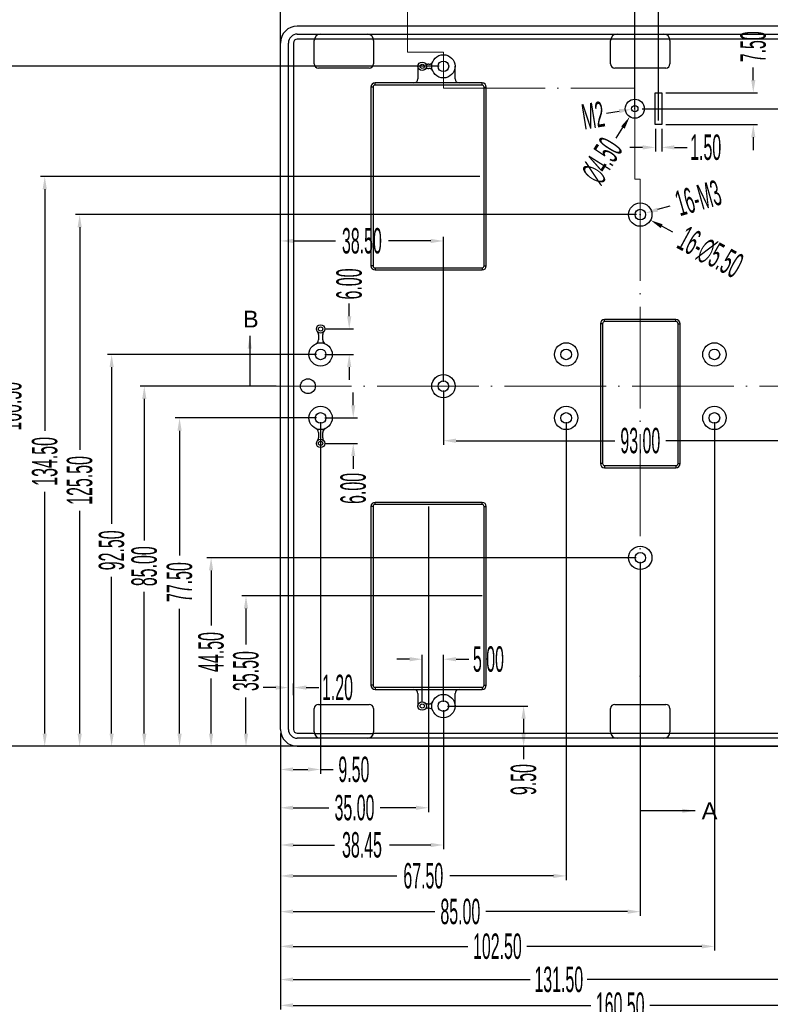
# Model space of a CAD drawing. Header units: millimetres. Extents: x 4152 to 5131, y 2288 to 2980.
# Tile 10 of 14: x 4377 to 4554, y 2598 to 2831. Entities that reach past the tile are written whole.
import ezdxf

# ---------------------------------------------------------------- set-up
doc = ezdxf.new("R2010")
doc.units = ezdxf.units.MM
doc.linetypes.add('ACAD_ISO04W100', pattern=[30, 24, -3, 0, -3])
doc.linetypes.add('CENTERLINE', pattern=[30, 12, -1.5, 3, -1.5, 12])
doc.layers.add('框', color=1, linetype='CENTERLINE', lineweight=5)
doc.styles.add('SLDTEXTSTYLE1', font='TXT', dxfattribs={"width": 0.469})
doc.styles.get("Standard").update_dxf_attribs({"font": 'arial.ttf'})
doc.dimstyles.new('副本 SLDDIMSTYLE1', dxfattribs={"dimtxt": 6, "dimasz": 3, "dimexe": 1, "dimexo": 1, "dimgap": 0.875, "dimtad": 0, "dimrnd": 1e-09, "dimzin": 4, "dimdsep": 46, "dimtxsty": 'SLDTEXTSTYLE1', "dimcen": 0.09, "dimclrd": 4, "dimclre": 4, "dimclrt": 6, "dimadec": 0, "dimazin": 0, "dimtfac": 1, "dimtofl": 0, "dimtmove": 0, "dimatfit": 3, "dimfxl": 1, "dimtolj": 1, "dimtzin": 12, "dimarcsym": 0})

# ---------------------------------------------------------------- blocks, each defined once
blk = doc.blocks.new('*D407')
at = {"color": 4, "lineweight": -2, "transparency": 16777216}
for p, q in [((4438.09, 2825.5), (4438.09, 2855.85)), ((4441.09, 2854.85), (4516.35, 2854.85)), ((4605.09, 2854.85), (4529.83, 2854.85)), ((4608.09, 2825.5), (4608.09, 2855.85))]:
    blk.add_line(p, q, dxfattribs=at)
at = {"color": 4, "transparency": 16777216}
for points in [[(4441.09, 2855.35), (4441.09, 2854.35), (4438.09, 2854.85)], [(4605.09, 2855.35), (4605.09, 2854.35), (4608.09, 2854.85)]]:
    blk.add_solid(points, dxfattribs=at)
at = {"layer": 'Defpoints', "color": 0, "transparency": 16777216}
for p in [(4608.09, 2854.85), (4438.09, 2824.5), (4608.09, 2824.5)]:
    blk.add_point(p, dxfattribs=at)
at = {"color": 6, "transparency": 16777216, "insert": (4523.09, 2854.85), "char_height": 6, "attachment_point": 5, "style": 'SLDTEXTSTYLE1'}
blk.add_mtext('\\A1;170.00', dxfattribs=at)
blk = doc.blocks.new('*D429')
at = {"color": 4, "lineweight": -2, "transparency": 16777216}
for p, q in [((4515.12, 2808.62), (4518.09, 2809.09)), ((4521.7, 2809.68), (4521.88, 2809.68)), ((4521.79, 2809.59), (4521.79, 2809.77))]:
    blk.add_line(p, q, dxfattribs=at)
at = {"color": 4, "transparency": 16777216}
blk.add_solid([(4518.01, 2809.58), (4518.16, 2808.6), (4521.05, 2809.56)], dxfattribs=at)
at = {"layer": 'Defpoints', "color": 0, "transparency": 16777216}
for p in [(4521.05, 2809.56), (4522.53, 2809.8)]:
    blk.add_point(p, dxfattribs=at)
at = {"color": 6, "transparency": 16777216, "insert": (4511.94, 2808.11), "char_height": 6, "attachment_point": 5, "rotation": 9.0647, "style": 'SLDTEXTSTYLE1'}
blk.add_mtext('\\A1;M2', dxfattribs=at)
blk = doc.blocks.new('*D430')
at = {"color": 4, "lineweight": -2, "transparency": 16777216}
for p, q in [((4530.06, 2786.67), (4527.18, 2785.85)), ((4523, 2784.68), (4523.18, 2784.68)), ((4523.09, 2784.59), (4523.09, 2784.77))]:
    blk.add_line(p, q, dxfattribs=at)
at = {"color": 4, "transparency": 16777216}
blk.add_solid([(4527.04, 2786.33), (4527.31, 2785.37), (4524.29, 2785.02)], dxfattribs=at)
at = {"layer": 'Defpoints', "color": 0, "transparency": 16777216}
for p in [(4521.89, 2784.34), (4524.29, 2785.02)]:
    blk.add_point(p, dxfattribs=at)
at = {"color": 6, "transparency": 16777216, "insert": (4536.76, 2788.59), "char_height": 6, "attachment_point": 5, "rotation": 15.9566, "style": 'SLDTEXTSTYLE1'}
blk.add_mtext('\\A1;16-M3', dxfattribs=at)
blk = doc.blocks.new('*D432')
at = {"color": 4, "lineweight": -2, "transparency": 16777216}
for p, q in [((4521.7, 2809.68), (4521.88, 2809.68)), ((4521.79, 2809.59), (4521.79, 2809.77)), ((4517.39, 2802.7), (4518.99, 2805.24))]:
    blk.add_line(p, q, dxfattribs=at)
at = {"color": 4, "transparency": 16777216}
blk.add_solid([(4518.57, 2805.51), (4519.41, 2804.97), (4520.59, 2807.78)], dxfattribs=at)
at = {"layer": 'Defpoints', "color": 0, "transparency": 16777216}
for p in [(4522.99, 2811.58), (4520.59, 2807.78)]:
    blk.add_point(p, dxfattribs=at)
at = {"color": 6, "transparency": 16777216, "insert": (4514.04, 2797.4), "char_height": 6, "attachment_point": 5, "rotation": 57.7579, "style": 'SLDTEXTSTYLE1'}
blk.add_mtext('\\A1;∅4.50', dxfattribs=at)
blk = doc.blocks.new('*D433')
at = {"color": 4, "lineweight": -2, "transparency": 16777216}
for p, q in [((4523, 2784.68), (4523.18, 2784.68)), ((4523.09, 2784.59), (4523.09, 2784.77)), ((4530.78, 2780.51), (4528.14, 2781.94))]:
    blk.add_line(p, q, dxfattribs=at)
at = {"color": 4, "transparency": 16777216}
blk.add_solid([(4528.38, 2782.38), (4527.9, 2781.5), (4525.51, 2783.37)], dxfattribs=at)
at = {"layer": 'Defpoints', "color": 0, "transparency": 16777216}
for p in [(4520.67, 2785.99), (4525.51, 2783.37)]:
    blk.add_point(p, dxfattribs=at)
at = {"color": 6, "transparency": 16777216, "insert": (4539.58, 2775.72), "char_height": 6, "attachment_point": 5, "rotation": 331.4971, "style": 'SLDTEXTSTYLE1'}
blk.add_mtext('\\A1;16-∅5.50', dxfattribs=at)
blk = doc.blocks.new('*D440')
at = {"color": 4, "lineweight": -2, "transparency": 16777216}
for p, q in [((4436.99, 2673.04), (4433.99, 2673.04)), ((4439.99, 2671.25), (4439.99, 2674.04)), ((4441.19, 2671.25), (4441.19, 2674.04)), ((4444.19, 2673.04), (4447.19, 2673.04))]:
    blk.add_line(p, q, dxfattribs=at)
at = {"color": 4, "transparency": 16777216}
for points in [[(4436.99, 2673.54), (4436.99, 2672.54), (4439.99, 2673.04)], [(4444.19, 2673.54), (4444.19, 2672.54), (4441.19, 2673.04)]]:
    blk.add_solid(points, dxfattribs=at)
at = {"layer": 'Defpoints', "color": 0, "transparency": 16777216}
for p in [(4441.19, 2673.04), (4439.99, 2670.25), (4441.19, 2670.25)]:
    blk.add_point(p, dxfattribs=at)
at = {"color": 6, "transparency": 16777216, "insert": (4451.58, 2673.04), "char_height": 6, "attachment_point": 5, "style": 'SLDTEXTSTYLE1'}
blk.add_mtext('\\A1;1.20', dxfattribs=at)
blk = doc.blocks.new('*D441')
at = {"color": 4, "lineweight": -2, "transparency": 16777216}
for p, q in [((4477.59, 2668.68), (4496.53, 2668.68)), ((4495.53, 2665.68), (4495.53, 2662.18)), ((4479.23, 2659.18), (4496.53, 2659.18)), ((4495.53, 2659.18), (4495.53, 2656.18))]:
    blk.add_line(p, q, dxfattribs=at)
at = {"color": 4, "transparency": 16777216}
for points in [[(4495.03, 2665.68), (4496.03, 2665.68), (4495.53, 2668.68)], [(4495.03, 2662.18), (4496.03, 2662.18), (4495.53, 2659.18)]]:
    blk.add_solid(points, dxfattribs=at)
at = {"layer": 'Defpoints', "color": 0, "transparency": 16777216}
for p in [(4476.59, 2668.68), (4478.23, 2659.18), (4495.53, 2659.18)]:
    blk.add_point(p, dxfattribs=at)
at = {"color": 6, "transparency": 16777216, "insert": (4495.53, 2651.32), "char_height": 6, "attachment_point": 5, "rotation": 90, "style": 'SLDTEXTSTYLE1'}
blk.add_mtext('\\A1;9.50', dxfattribs=at)
blk = doc.blocks.new('*D442')
at = {"color": 4, "lineweight": -2, "transparency": 16777216}
for p, q in [((4485.71, 2694.68), (4428.97, 2694.68)), ((4429.97, 2691.68), (4429.97, 2683.2)), ((4429.97, 2662.18), (4429.97, 2670.66)), ((4441.09, 2659.18), (4428.97, 2659.18))]:
    blk.add_line(p, q, dxfattribs=at)
at = {"color": 4, "transparency": 16777216}
for points in [[(4429.47, 2691.68), (4430.47, 2691.68), (4429.97, 2694.68)], [(4429.47, 2662.18), (4430.47, 2662.18), (4429.97, 2659.18)]]:
    blk.add_solid(points, dxfattribs=at)
at = {"layer": 'Defpoints', "color": 0, "transparency": 16777216}
for p in [(4486.71, 2694.68), (4429.97, 2659.18), (4442.09, 2659.18)]:
    blk.add_point(p, dxfattribs=at)
at = {"color": 6, "transparency": 16777216, "insert": (4429.97, 2676.93), "char_height": 6, "attachment_point": 5, "rotation": 90, "style": 'SLDTEXTSTYLE1'}
blk.add_mtext('\\A1;35.50', dxfattribs=at)
blk = doc.blocks.new('*D443')
at = {"color": 4, "lineweight": -2, "transparency": 16777216}
for p, q in [((4522.09, 2703.68), (4420.73, 2703.68)), ((4421.73, 2700.68), (4421.73, 2687.7)), ((4421.73, 2662.18), (4421.73, 2675.16)), ((4441.09, 2659.18), (4420.73, 2659.18))]:
    blk.add_line(p, q, dxfattribs=at)
at = {"color": 4, "transparency": 16777216}
for points in [[(4421.23, 2700.68), (4422.23, 2700.68), (4421.73, 2703.68)], [(4421.23, 2662.18), (4422.23, 2662.18), (4421.73, 2659.18)]]:
    blk.add_solid(points, dxfattribs=at)
at = {"layer": 'Defpoints', "color": 0, "transparency": 16777216}
for p in [(4421.73, 2703.68), (4523.09, 2703.68), (4442.09, 2659.18)]:
    blk.add_point(p, dxfattribs=at)
at = {"color": 6, "transparency": 16777216, "insert": (4421.73, 2681.43), "char_height": 6, "attachment_point": 5, "rotation": 90, "style": 'SLDTEXTSTYLE1'}
blk.add_mtext('\\A1;44.50', dxfattribs=at)
blk = doc.blocks.new('*D444')
at = {"color": 4, "lineweight": -2, "transparency": 16777216}
for p, q in [((4446.59, 2736.68), (4413.28, 2736.68)), ((4414.28, 2733.68), (4414.28, 2704.2)), ((4414.28, 2662.18), (4414.28, 2691.66)), ((4441.09, 2659.18), (4413.28, 2659.18))]:
    blk.add_line(p, q, dxfattribs=at)
at = {"color": 4, "transparency": 16777216}
for points in [[(4413.78, 2733.68), (4414.78, 2733.68), (4414.28, 2736.68)], [(4413.78, 2662.18), (4414.78, 2662.18), (4414.28, 2659.18)]]:
    blk.add_solid(points, dxfattribs=at)
at = {"layer": 'Defpoints', "color": 0, "transparency": 16777216}
for p in [(4414.28, 2736.68), (4447.59, 2736.68), (4442.09, 2659.18)]:
    blk.add_point(p, dxfattribs=at)
at = {"color": 6, "transparency": 16777216, "insert": (4414.28, 2697.93), "char_height": 6, "attachment_point": 5, "rotation": 90, "style": 'SLDTEXTSTYLE1'}
blk.add_mtext('\\A1;77.50', dxfattribs=at)
blk = doc.blocks.new('*D445')
at = {"color": 4, "lineweight": -2, "transparency": 16777216}
for p, q in [((4455.3, 2739.68), (4455.3, 2742.68)), ((4448.59, 2736.68), (4456.3, 2736.68)), ((4448.59, 2730.68), (4456.3, 2730.68)), ((4455.3, 2727.68), (4455.3, 2724.68))]:
    blk.add_line(p, q, dxfattribs=at)
at = {"color": 4, "transparency": 16777216}
for points in [[(4454.8, 2739.68), (4455.8, 2739.68), (4455.3, 2736.68)], [(4454.8, 2727.68), (4455.8, 2727.68), (4455.3, 2730.68)]]:
    blk.add_solid(points, dxfattribs=at)
at = {"layer": 'Defpoints', "color": 0, "transparency": 16777216}
for p in [(4447.59, 2736.68), (4447.59, 2730.68), (4455.3, 2730.68)]:
    blk.add_point(p, dxfattribs=at)
at = {"color": 6, "transparency": 16777216, "insert": (4455.3, 2720.05), "char_height": 6, "attachment_point": 5, "rotation": 90, "style": 'SLDTEXTSTYLE1'}
blk.add_mtext('\\A1;6.00', dxfattribs=at)
blk = doc.blocks.new('*D446')
at = {"color": 4, "lineweight": -2, "transparency": 16777216}
for p, q in [((4468.59, 2679.73), (4465.59, 2679.73)), ((4471.59, 2669.68), (4471.59, 2680.73)), ((4476.59, 2669.68), (4476.59, 2680.73)), ((4479.59, 2679.73), (4482.59, 2679.73))]:
    blk.add_line(p, q, dxfattribs=at)
at = {"color": 4, "transparency": 16777216}
for points in [[(4468.59, 2680.23), (4468.59, 2679.23), (4471.59, 2679.73)], [(4479.59, 2680.23), (4479.59, 2679.23), (4476.59, 2679.73)]]:
    blk.add_solid(points, dxfattribs=at)
at = {"layer": 'Defpoints', "color": 0, "transparency": 16777216}
for p in [(4476.59, 2679.73), (4471.59, 2668.68), (4476.59, 2668.68)]:
    blk.add_point(p, dxfattribs=at)
at = {"color": 6, "transparency": 16777216, "insert": (4487.22, 2679.73), "char_height": 6, "attachment_point": 5, "style": 'SLDTEXTSTYLE1'}
blk.add_mtext('\\A1;5.00', dxfattribs=at)
blk = doc.blocks.new('*D447')
at = {"color": 4, "lineweight": -2, "transparency": 16777216}
for p, q in [((4437.09, 2744.18), (4404.95, 2744.18)), ((4405.95, 2741.18), (4405.95, 2707.72)), ((4405.95, 2662.18), (4405.95, 2695.65)), ((4441.09, 2659.18), (4404.95, 2659.18))]:
    blk.add_line(p, q, dxfattribs=at)
at = {"color": 4, "transparency": 16777216}
for points in [[(4405.45, 2741.18), (4406.45, 2741.18), (4405.95, 2744.18)], [(4405.45, 2662.18), (4406.45, 2662.18), (4405.95, 2659.18)]]:
    blk.add_solid(points, dxfattribs=at)
at = {"layer": 'Defpoints', "color": 0, "transparency": 16777216}
for p in [(4438.09, 2744.18), (4405.95, 2659.18), (4442.09, 2659.18)]:
    blk.add_point(p, dxfattribs=at)
at = {"color": 6, "transparency": 16777216, "insert": (4405.95, 2701.68), "char_height": 6, "attachment_point": 5, "rotation": 90, "style": 'SLDTEXTSTYLE1'}
blk.add_mtext('\\A1;85.00', dxfattribs=at)
blk = doc.blocks.new('*D448')
at = {"color": 4, "lineweight": -2, "transparency": 16777216}
for p, q in [((4446.59, 2751.68), (4397.24, 2751.68)), ((4398.24, 2748.68), (4398.24, 2711.7)), ((4398.24, 2662.18), (4398.24, 2699.16)), ((4441.09, 2659.18), (4397.24, 2659.18))]:
    blk.add_line(p, q, dxfattribs=at)
at = {"color": 4, "transparency": 16777216}
for points in [[(4397.74, 2748.68), (4398.74, 2748.68), (4398.24, 2751.68)], [(4397.74, 2662.18), (4398.74, 2662.18), (4398.24, 2659.18)]]:
    blk.add_solid(points, dxfattribs=at)
at = {"layer": 'Defpoints', "color": 0, "transparency": 16777216}
for p in [(4398.24, 2751.68), (4447.59, 2751.68), (4442.09, 2659.18)]:
    blk.add_point(p, dxfattribs=at)
at = {"color": 6, "transparency": 16777216, "insert": (4398.24, 2705.43), "char_height": 6, "attachment_point": 5, "rotation": 90, "style": 'SLDTEXTSTYLE1'}
blk.add_mtext('\\A1;92.50', dxfattribs=at)
blk = doc.blocks.new('*D449')
at = {"color": 4, "lineweight": -2, "transparency": 16777216}
for p, q in [((4454.35, 2760.68), (4454.35, 2763.68)), ((4448.59, 2757.68), (4455.35, 2757.68)), ((4448.59, 2751.68), (4455.35, 2751.68)), ((4454.35, 2748.68), (4454.35, 2745.68))]:
    blk.add_line(p, q, dxfattribs=at)
at = {"color": 4, "transparency": 16777216}
for points in [[(4453.85, 2760.68), (4454.85, 2760.68), (4454.35, 2757.68)], [(4453.85, 2748.68), (4454.85, 2748.68), (4454.35, 2751.68)]]:
    blk.add_solid(points, dxfattribs=at)
at = {"layer": 'Defpoints', "color": 0, "transparency": 16777216}
for p in [(4447.59, 2757.68), (4454.35, 2757.68), (4447.59, 2751.68)]:
    blk.add_point(p, dxfattribs=at)
at = {"color": 6, "transparency": 16777216, "insert": (4454.35, 2768.31), "char_height": 6, "attachment_point": 5, "rotation": 90, "style": 'SLDTEXTSTYLE1'}
blk.add_mtext('\\A1;6.00', dxfattribs=at)
blk = doc.blocks.new('*D450')
at = {"color": 4, "lineweight": -2, "transparency": 16777216}
for p, q in [((4485.21, 2793.68), (4381.44, 2793.68)), ((4382.44, 2790.68), (4382.44, 2733.64)), ((4382.44, 2662.18), (4382.44, 2719.22)), ((4441.09, 2659.18), (4381.44, 2659.18))]:
    blk.add_line(p, q, dxfattribs=at)
at = {"color": 4, "transparency": 16777216}
for points in [[(4381.94, 2790.68), (4382.94, 2790.68), (4382.44, 2793.68)], [(4381.94, 2662.18), (4382.94, 2662.18), (4382.44, 2659.18)]]:
    blk.add_solid(points, dxfattribs=at)
at = {"layer": 'Defpoints', "color": 0, "transparency": 16777216}
for p in [(4382.44, 2793.68), (4486.21, 2793.68), (4442.09, 2659.18)]:
    blk.add_point(p, dxfattribs=at)
at = {"color": 6, "transparency": 16777216, "insert": (4382.44, 2726.43), "char_height": 6, "attachment_point": 5, "rotation": 90, "style": 'SLDTEXTSTYLE1'}
blk.add_mtext('\\A1;134.50', dxfattribs=at)
blk = doc.blocks.new('*D451')
at = {"color": 4, "lineweight": -2, "transparency": 16777216}
for p, q in [((4475.59, 2819.68), (4372.98, 2819.68)), ((4373.98, 2816.68), (4373.98, 2746.4)), ((4373.98, 2662.18), (4373.98, 2732.46)), ((4441.09, 2659.18), (4372.98, 2659.18))]:
    blk.add_line(p, q, dxfattribs=at)
at = {"color": 4, "transparency": 16777216}
for points in [[(4373.48, 2816.68), (4374.48, 2816.68), (4373.98, 2819.68)], [(4373.48, 2662.18), (4374.48, 2662.18), (4373.98, 2659.18)]]:
    blk.add_solid(points, dxfattribs=at)
at = {"layer": 'Defpoints', "color": 0, "transparency": 16777216}
for p in [(4476.59, 2819.68), (4373.98, 2659.18), (4442.09, 2659.18)]:
    blk.add_point(p, dxfattribs=at)
at = {"color": 6, "transparency": 16777216, "insert": (4373.98, 2739.43), "char_height": 6, "attachment_point": 5, "rotation": 90, "style": 'SLDTEXTSTYLE1'}
blk.add_mtext('\\A1;160.50', dxfattribs=at)
blk = doc.blocks.new('*D452')
at = {"color": 4, "lineweight": -2, "transparency": 16777216}
for p, q in [((4522.18, 2784.68), (4389.69, 2784.68)), ((4390.69, 2781.68), (4390.69, 2729.14)), ((4390.69, 2662.18), (4390.69, 2714.72)), ((4603.09, 2659.18), (4389.69, 2659.18))]:
    blk.add_line(p, q, dxfattribs=at)
at = {"color": 4, "transparency": 16777216}
for points in [[(4390.19, 2781.68), (4391.19, 2781.68), (4390.69, 2784.68)], [(4390.19, 2662.18), (4391.19, 2662.18), (4390.69, 2659.18)]]:
    blk.add_solid(points, dxfattribs=at)
at = {"layer": 'Defpoints', "color": 0, "transparency": 16777216}
for p in [(4390.69, 2784.68), (4523.18, 2784.68), (4604.09, 2659.18)]:
    blk.add_point(p, dxfattribs=at)
at = {"color": 6, "transparency": 16777216, "insert": (4390.69, 2721.93), "char_height": 6, "attachment_point": 5, "rotation": 90, "style": 'SLDTEXTSTYLE1'}
blk.add_mtext('\\A1;125.50', dxfattribs=at)
blk = doc.blocks.new('*D453')
at = {"color": 4, "lineweight": -2, "transparency": 16777216}
for p, q in [((4523.54, 2809.68), (4618.56, 2809.68)), ((4617.56, 2806.68), (4617.56, 2741.4)), ((4617.56, 2662.18), (4617.56, 2727.46)), ((4605.09, 2659.18), (4618.56, 2659.18))]:
    blk.add_line(p, q, dxfattribs=at)
at = {"color": 4, "transparency": 16777216}
for points in [[(4617.06, 2806.68), (4618.06, 2806.68), (4617.56, 2809.68)], [(4617.06, 2662.18), (4618.06, 2662.18), (4617.56, 2659.18)]]:
    blk.add_solid(points, dxfattribs=at)
at = {"layer": 'Defpoints', "color": 0, "transparency": 16777216}
for p in [(4522.54, 2809.68), (4604.09, 2659.18), (4617.56, 2659.18)]:
    blk.add_point(p, dxfattribs=at)
at = {"color": 6, "transparency": 16777216, "insert": (4617.56, 2734.43), "char_height": 6, "attachment_point": 5, "rotation": 90, "style": 'SLDTEXTSTYLE1'}
blk.add_mtext('\\A1;150.50', dxfattribs=at)
blk = doc.blocks.new('*D454')
at = {"color": 4, "lineweight": -2, "transparency": 16777216}
for p, q in [((4447.59, 2735.68), (4447.59, 2652.71)), ((4438.09, 2662.18), (4438.09, 2652.71)), ((4441.09, 2653.71), (4444.59, 2653.71)), ((4447.59, 2653.71), (4450.59, 2653.71))]:
    blk.add_line(p, q, dxfattribs=at)
at = {"color": 4, "transparency": 16777216}
for points in [[(4441.09, 2654.21), (4441.09, 2653.21), (4438.09, 2653.71)], [(4444.59, 2654.21), (4444.59, 2653.21), (4447.59, 2653.71)]]:
    blk.add_solid(points, dxfattribs=at)
at = {"layer": 'Defpoints', "color": 0, "transparency": 16777216}
for p in [(4447.59, 2736.68), (4438.09, 2663.18), (4447.59, 2653.71)]:
    blk.add_point(p, dxfattribs=at)
at = {"color": 6, "transparency": 16777216, "insert": (4455.45, 2653.71), "char_height": 6, "attachment_point": 5, "style": 'SLDTEXTSTYLE1'}
blk.add_mtext('\\A1;9.50', dxfattribs=at)
blk = doc.blocks.new('*D455')
at = {"color": 4, "lineweight": -2, "transparency": 16777216}
for p, q in [((4473.09, 2715.76), (4473.09, 2643.67)), ((4438.09, 2662.18), (4438.09, 2643.67)), ((4441.09, 2644.67), (4449.56, 2644.67)), ((4470.09, 2644.67), (4461.62, 2644.67))]:
    blk.add_line(p, q, dxfattribs=at)
at = {"color": 4, "transparency": 16777216}
for points in [[(4441.09, 2645.17), (4441.09, 2644.17), (4438.09, 2644.67)], [(4470.09, 2645.17), (4470.09, 2644.17), (4473.09, 2644.67)]]:
    blk.add_solid(points, dxfattribs=at)
at = {"layer": 'Defpoints', "color": 0, "transparency": 16777216}
for p in [(4473.09, 2716.76), (4438.09, 2663.18), (4438.09, 2644.67)]:
    blk.add_point(p, dxfattribs=at)
at = {"color": 6, "transparency": 16777216, "insert": (4455.59, 2644.67), "char_height": 6, "attachment_point": 5, "style": 'SLDTEXTSTYLE1'}
blk.add_mtext('\\A1;35.00', dxfattribs=at)
blk = doc.blocks.new('*D456')
at = {"color": 4, "lineweight": -2, "transparency": 16777216}
for p, q in [((4476.59, 2667.68), (4476.59, 2634.88)), ((4438.14, 2661.55), (4438.14, 2634.88)), ((4441.14, 2635.88), (4450.86, 2635.88)), ((4473.59, 2635.88), (4463.87, 2635.88))]:
    blk.add_line(p, q, dxfattribs=at)
at = {"color": 4, "transparency": 16777216}
for points in [[(4441.14, 2636.38), (4441.14, 2635.38), (4438.14, 2635.88)], [(4473.59, 2636.38), (4473.59, 2635.38), (4476.59, 2635.88)]]:
    blk.add_solid(points, dxfattribs=at)
at = {"layer": 'Defpoints', "color": 0, "transparency": 16777216}
for p in [(4476.59, 2668.68), (4438.14, 2662.55), (4438.14, 2635.88)]:
    blk.add_point(p, dxfattribs=at)
at = {"color": 6, "transparency": 16777216, "insert": (4457.36, 2635.88), "char_height": 6, "attachment_point": 5, "style": 'SLDTEXTSTYLE1'}
blk.add_mtext('\\A1;38.45', dxfattribs=at)
blk = doc.blocks.new('*D457')
at = {"color": 4, "lineweight": -2, "transparency": 16777216}
for p, q in [((4438.09, 2664.18), (4438.09, 2779.46)), ((4441.09, 2778.46), (4451.07, 2778.46)), ((4473.59, 2778.46), (4463.61, 2778.46)), ((4476.59, 2745.18), (4476.59, 2779.46))]:
    blk.add_line(p, q, dxfattribs=at)
at = {"color": 4, "transparency": 16777216}
for points in [[(4441.09, 2778.96), (4441.09, 2777.96), (4438.09, 2778.46)], [(4473.59, 2778.96), (4473.59, 2777.96), (4476.59, 2778.46)]]:
    blk.add_solid(points, dxfattribs=at)
at = {"layer": 'Defpoints', "color": 0, "transparency": 16777216}
for p in [(4476.59, 2778.46), (4476.59, 2744.18), (4438.09, 2663.18)]:
    blk.add_point(p, dxfattribs=at)
at = {"color": 6, "transparency": 16777216, "insert": (4457.34, 2778.46), "char_height": 6, "attachment_point": 5, "style": 'SLDTEXTSTYLE1'}
blk.add_mtext('\\A1;38.50', dxfattribs=at)
blk = doc.blocks.new('*D458')
at = {"color": 4, "lineweight": -2, "transparency": 16777216}
for p, q in [((4505.59, 2735.68), (4505.59, 2627.58)), ((4438.09, 2662.18), (4438.09, 2627.58)), ((4441.09, 2628.58), (4465.57, 2628.58)), ((4502.59, 2628.58), (4478.11, 2628.58))]:
    blk.add_line(p, q, dxfattribs=at)
at = {"color": 4, "transparency": 16777216}
for points in [[(4441.09, 2629.08), (4441.09, 2628.08), (4438.09, 2628.58)], [(4502.59, 2629.08), (4502.59, 2628.08), (4505.59, 2628.58)]]:
    blk.add_solid(points, dxfattribs=at)
at = {"layer": 'Defpoints', "color": 0, "transparency": 16777216}
for p in [(4505.59, 2736.68), (4438.09, 2663.18), (4505.59, 2628.58)]:
    blk.add_point(p, dxfattribs=at)
at = {"color": 6, "transparency": 16777216, "insert": (4471.84, 2628.58), "char_height": 6, "attachment_point": 5, "style": 'SLDTEXTSTYLE1'}
blk.add_mtext('\\A1;67.50', dxfattribs=at)
blk = doc.blocks.new('*D459')
at = {"color": 4, "lineweight": -2, "transparency": 16777216}
for p, q in [((4523.09, 2702.68), (4523.09, 2619.15)), ((4438.09, 2662.18), (4438.09, 2619.15)), ((4441.09, 2620.15), (4474.56, 2620.15)), ((4520.09, 2620.15), (4486.62, 2620.15))]:
    blk.add_line(p, q, dxfattribs=at)
at = {"color": 4, "transparency": 16777216}
for points in [[(4441.09, 2620.65), (4441.09, 2619.65), (4438.09, 2620.15)], [(4520.09, 2620.65), (4520.09, 2619.65), (4523.09, 2620.15)]]:
    blk.add_solid(points, dxfattribs=at)
at = {"layer": 'Defpoints', "color": 0, "transparency": 16777216}
for p in [(4523.09, 2703.68), (4438.09, 2663.18), (4523.09, 2620.15)]:
    blk.add_point(p, dxfattribs=at)
at = {"color": 6, "transparency": 16777216, "insert": (4480.59, 2620.15), "char_height": 6, "attachment_point": 5, "style": 'SLDTEXTSTYLE1'}
blk.add_mtext('\\A1;85.00', dxfattribs=at)
blk = doc.blocks.new('*D460')
at = {"color": 4, "lineweight": -2, "transparency": 16777216}
for p, q in [((4540.59, 2735.68), (4540.59, 2610.95)), ((4438.09, 2662.18), (4438.09, 2610.95)), ((4441.09, 2611.95), (4482.37, 2611.95)), ((4537.59, 2611.95), (4496.31, 2611.95))]:
    blk.add_line(p, q, dxfattribs=at)
at = {"color": 4, "transparency": 16777216}
for points in [[(4441.09, 2612.45), (4441.09, 2611.45), (4438.09, 2611.95)], [(4537.59, 2612.45), (4537.59, 2611.45), (4540.59, 2611.95)]]:
    blk.add_solid(points, dxfattribs=at)
at = {"layer": 'Defpoints', "color": 0, "transparency": 16777216}
for p in [(4540.59, 2736.68), (4438.09, 2663.18), (4540.59, 2611.95)]:
    blk.add_point(p, dxfattribs=at)
at = {"color": 6, "transparency": 16777216, "insert": (4489.34, 2611.95), "char_height": 6, "attachment_point": 5, "style": 'SLDTEXTSTYLE1'}
blk.add_mtext('\\A1;102.50', dxfattribs=at)
blk = doc.blocks.new('*D461')
at = {"color": 4, "lineweight": -2, "transparency": 16777216}
for p, q in [((4569.59, 2667.68), (4569.59, 2603.12)), ((4438.09, 2662.18), (4438.09, 2603.12)), ((4441.09, 2604.12), (4497.1, 2604.12)), ((4566.59, 2604.12), (4510.58, 2604.12))]:
    blk.add_line(p, q, dxfattribs=at)
at = {"color": 4, "transparency": 16777216}
for points in [[(4441.09, 2604.62), (4441.09, 2603.62), (4438.09, 2604.12)], [(4566.59, 2604.62), (4566.59, 2603.62), (4569.59, 2604.12)]]:
    blk.add_solid(points, dxfattribs=at)
at = {"layer": 'Defpoints', "color": 0, "transparency": 16777216}
for p in [(4569.59, 2668.68), (4438.09, 2663.18), (4569.59, 2604.12)]:
    blk.add_point(p, dxfattribs=at)
at = {"color": 6, "transparency": 16777216, "insert": (4503.84, 2604.12), "char_height": 6, "attachment_point": 5, "style": 'SLDTEXTSTYLE1'}
blk.add_mtext('\\A1;131.50', dxfattribs=at)
blk = doc.blocks.new('*D462')
at = {"color": 4, "lineweight": -2, "transparency": 16777216}
for p, q in [((4476.59, 2743.18), (4476.59, 2730.31)), ((4569.59, 2743.18), (4569.59, 2730.31)), ((4479.59, 2731.31), (4517.06, 2731.31)), ((4566.59, 2731.31), (4529.12, 2731.31))]:
    blk.add_line(p, q, dxfattribs=at)
at = {"color": 4, "transparency": 16777216}
for points in [[(4479.59, 2731.81), (4479.59, 2730.81), (4476.59, 2731.31)], [(4566.59, 2731.81), (4566.59, 2730.81), (4569.59, 2731.31)]]:
    blk.add_solid(points, dxfattribs=at)
at = {"layer": 'Defpoints', "color": 0, "transparency": 16777216}
for p in [(4476.59, 2744.18), (4569.59, 2744.18), (4569.59, 2731.31)]:
    blk.add_point(p, dxfattribs=at)
at = {"color": 6, "transparency": 16777216, "insert": (4523.09, 2731.31), "char_height": 6, "attachment_point": 5, "style": 'SLDTEXTSTYLE1'}
blk.add_mtext('\\A1;93.00', dxfattribs=at)
blk = doc.blocks.new('*D463')
at = {"color": 4, "lineweight": -2, "transparency": 16777216}
for p, q in [((4598.59, 2735.68), (4598.59, 2597.03)), ((4438.09, 2662.18), (4438.09, 2597.03)), ((4441.09, 2598.03), (4511.37, 2598.03)), ((4595.59, 2598.03), (4525.31, 2598.03))]:
    blk.add_line(p, q, dxfattribs=at)
at = {"color": 4, "transparency": 16777216}
for points in [[(4441.09, 2598.53), (4441.09, 2597.53), (4438.09, 2598.03)], [(4595.59, 2598.53), (4595.59, 2597.53), (4598.59, 2598.03)]]:
    blk.add_solid(points, dxfattribs=at)
at = {"layer": 'Defpoints', "color": 0, "transparency": 16777216}
for p in [(4598.59, 2736.68), (4438.09, 2663.18), (4438.09, 2598.03)]:
    blk.add_point(p, dxfattribs=at)
at = {"color": 6, "transparency": 16777216, "insert": (4518.34, 2598.03), "char_height": 6, "attachment_point": 5, "style": 'SLDTEXTSTYLE1'}
blk.add_mtext('\\A1;160.50', dxfattribs=at)
blk = doc.blocks.new('*D464')
at = {"color": 4, "lineweight": -2, "transparency": 16777216}
for p, q in [((4438.09, 2824.37), (4438.09, 2846.55)), ((4441.09, 2845.55), (4473.67, 2845.55)), ((4518.79, 2845.55), (4486.21, 2845.55)), ((4521.79, 2812.93), (4521.79, 2846.55))]:
    blk.add_line(p, q, dxfattribs=at)
at = {"color": 4, "transparency": 16777216}
for points in [[(4441.09, 2846.05), (4441.09, 2845.05), (4438.09, 2845.55)], [(4518.79, 2846.05), (4518.79, 2845.05), (4521.79, 2845.55)]]:
    blk.add_solid(points, dxfattribs=at)
at = {"layer": 'Defpoints', "color": 0, "transparency": 16777216}
for p in [(4438.09, 2845.55), (4438.09, 2823.37), (4521.79, 2811.93)]:
    blk.add_point(p, dxfattribs=at)
at = {"color": 6, "transparency": 16777216, "insert": (4479.94, 2845.55), "char_height": 6, "attachment_point": 5, "style": 'SLDTEXTSTYLE1'}
blk.add_mtext('\\A1;83.70', dxfattribs=at)
blk = doc.blocks.new('*D394')
at = {"color": 4, "lineweight": -2, "transparency": 16777216}
for p, q in [((4518.79, 2845.55), (4515.79, 2845.55)), ((4521.79, 2809.93), (4521.79, 2846.55)), ((4527.39, 2806.93), (4527.39, 2846.55)), ((4530.39, 2845.55), (4533.39, 2845.55))]:
    blk.add_line(p, q, dxfattribs=at)
at = {"color": 4, "transparency": 16777216}
for points in [[(4518.79, 2846.05), (4518.79, 2845.05), (4521.79, 2845.55)], [(4530.39, 2846.05), (4530.39, 2845.05), (4527.39, 2845.55)]]:
    blk.add_solid(points, dxfattribs=at)
at = {"layer": 'Defpoints', "color": 0, "transparency": 16777216}
for p in [(4527.39, 2845.55), (4521.79, 2808.93), (4527.39, 2805.93)]:
    blk.add_point(p, dxfattribs=at)
at = {"color": 6, "transparency": 16777216, "insert": (4538.25, 2845.55), "char_height": 6, "attachment_point": 5, "style": 'SLDTEXTSTYLE1'}
blk.add_mtext('\\A1;5.60', dxfattribs=at)
blk = doc.blocks.new('*D395')
at = {"color": 4, "lineweight": -2, "transparency": 16777216}
for p, q in [((4526.64, 2804.93), (4526.64, 2799.55)), ((4528.14, 2804.93), (4528.14, 2799.55)), ((4523.64, 2800.55), (4520.64, 2800.55)), ((4531.14, 2800.55), (4534.14, 2800.55))]:
    blk.add_line(p, q, dxfattribs=at)
at = {"color": 4, "transparency": 16777216}
for points in [[(4523.64, 2801.05), (4523.64, 2800.05), (4526.64, 2800.55)], [(4531.14, 2801.05), (4531.14, 2800.05), (4528.14, 2800.55)]]:
    blk.add_solid(points, dxfattribs=at)
at = {"layer": 'Defpoints', "color": 0, "transparency": 16777216}
for p in [(4526.64, 2805.93), (4528.14, 2805.93), (4528.14, 2800.55)]:
    blk.add_point(p, dxfattribs=at)
at = {"color": 6, "transparency": 16777216, "insert": (4538.53, 2800.55), "char_height": 6, "attachment_point": 5, "style": 'SLDTEXTSTYLE1'}
blk.add_mtext('\\A1;1.50', dxfattribs=at)
blk = doc.blocks.new('*D396')
at = {"color": 4, "lineweight": -2, "transparency": 16777216}
for p, q in [((4549.77, 2816.43), (4549.77, 2819.43)), ((4529.14, 2813.43), (4550.77, 2813.43)), ((4529.14, 2805.93), (4550.77, 2805.93)), ((4549.77, 2802.93), (4549.77, 2799.93))]:
    blk.add_line(p, q, dxfattribs=at)
at = {"color": 4, "transparency": 16777216}
for points in [[(4549.27, 2816.43), (4550.27, 2816.43), (4549.77, 2813.43)], [(4549.27, 2802.93), (4550.27, 2802.93), (4549.77, 2805.93)]]:
    blk.add_solid(points, dxfattribs=at)
at = {"layer": 'Defpoints', "color": 0, "transparency": 16777216}
for p in [(4528.14, 2813.43), (4549.77, 2813.43), (4528.14, 2805.93)]:
    blk.add_point(p, dxfattribs=at)
at = {"color": 6, "transparency": 16777216, "insert": (4549.77, 2824.29), "char_height": 6, "attachment_point": 5, "rotation": 90, "style": 'SLDTEXTSTYLE1'}
blk.add_mtext('\\A1;7.50', dxfattribs=at)

msp = doc.modelspace()

# ---------------------------------------------------------------- linework, layer by layer
at = {"color": 7, "linetype": 'Continuous'}
for p, q in [((4604.089, 2829.181), (4442.089, 2829.181)), ((4442.089, 2827.281), (4604.089, 2827.281)), ((4446.155, 2826.181), (4460.024, 2826.181)), ((4516.155, 2826.181), (4530.024, 2826.181)), ((4438.089, 2663.181), (4438.089, 2825.181)), ((4439.989, 2663.181), (4439.989, 2825.181)), ((4441.189, 2825.181), (4441.189, 2663.181)), ((4446.12, 2826.081), (4442.089, 2826.081)), ((4446.089, 2820.281), (4446.089, 2825.781)), ((4516.12, 2826.081), (4460.059, 2826.081)), ((4460.089, 2825.781), (4460.089, 2820.281)), ((4516.089, 2820.281), (4516.089, 2825.781)), ((4581.12, 2826.081), (4530.059, 2826.081)), ((4530.089, 2825.781), (4530.089, 2820.281)), ((4459.089, 2819.281), (4447.089, 2819.281)), ((4470.589, 2819.681), (4470.589, 2816.756)), ((4473.152, 2820.181), (4472.912, 2820.181)), ((4472.912, 2819.181), (4473.152, 2819.181)), ((4479.339, 2816.756), (4479.339, 2819.681)), ((4529.089, 2819.281), (4517.089, 2819.281)), ((4459.464, 2814.756), (4459.464, 2772.606)), ((4459.964, 2814.756), (4459.464, 2814.756)), ((4459.964, 2814.756), (4459.964, 2772.606)), ((4460.464, 2815.256), (4460.464, 2815.756)), ((4485.714, 2815.756), (4460.464, 2815.756)), ((4485.714, 2815.256), (4460.464, 2815.256)), ((4485.714, 2815.256), (4485.714, 2815.756)), ((4486.214, 2772.606), (4486.214, 2814.756)), ((4486.214, 2814.756), (4486.714, 2814.756)), ((4486.714, 2772.606), (4486.714, 2814.756)), ((4526.639, 2805.931), (4526.639, 2813.431)), ((4526.639, 2813.431), (4528.139, 2813.431)), ((4528.139, 2813.431), (4528.139, 2805.931)), ((4528.139, 2805.931), (4526.639, 2805.931)), ((4459.964, 2772.606), (4459.464, 2772.606)), ((4460.464, 2772.106), (4460.464, 2771.606)), ((4460.464, 2772.106), (4485.714, 2772.106)), ((4460.464, 2771.606), (4485.714, 2771.606)), ((4485.714, 2772.106), (4485.714, 2771.606)), ((4486.214, 2772.606), (4486.714, 2772.606)), ((4513.664, 2758.936), (4513.664, 2725.936)), ((4514.164, 2758.936), (4513.664, 2758.936)), ((4514.164, 2758.936), (4514.164, 2725.936)), ((4514.664, 2759.436), (4514.664, 2759.936)), ((4531.514, 2759.936), (4514.664, 2759.936)), ((4531.514, 2759.436), (4514.664, 2759.436)), ((4531.514, 2759.436), (4531.514, 2759.936)), ((4532.014, 2725.936), (4532.014, 2758.936)), ((4532.014, 2758.936), (4532.514, 2758.936)), ((4532.514, 2725.936), (4532.514, 2758.936)), ((4447.089, 2756.358), (4447.089, 2755.118)), ((4448.089, 2755.118), (4448.089, 2756.358)), ((4447.089, 2733.244), (4447.089, 2732.004)), ((4448.089, 2732.004), (4448.089, 2733.244)), ((4514.164, 2725.936), (4513.664, 2725.936)), ((4514.664, 2725.436), (4531.514, 2725.436)), ((4514.664, 2725.436), (4514.664, 2724.936)), ((4514.664, 2724.936), (4531.514, 2724.936)), ((4531.514, 2725.436), (4531.514, 2724.936)), ((4532.014, 2725.936), (4532.514, 2725.936)), ((4459.464, 2715.756), (4459.464, 2673.606)), ((4459.964, 2715.756), (4459.464, 2715.756)), ((4459.964, 2715.756), (4459.964, 2673.606)), ((4460.464, 2716.256), (4460.464, 2716.756)), ((4485.714, 2716.756), (4460.464, 2716.756)), ((4485.714, 2716.256), (4460.464, 2716.256)), ((4485.714, 2716.256), (4485.714, 2716.756)), ((4486.214, 2673.606), (4486.214, 2715.756)), ((4486.214, 2715.756), (4486.714, 2715.756)), ((4486.714, 2673.606), (4486.714, 2715.756)), ((4459.964, 2673.606), (4459.464, 2673.606)), ((4460.464, 2673.106), (4485.714, 2673.106)), ((4460.464, 2673.106), (4460.464, 2672.606)), ((4485.714, 2673.106), (4485.714, 2672.606)), ((4486.214, 2673.606), (4486.714, 2673.606)), ((4460.464, 2672.606), (4485.714, 2672.606)), ((4470.589, 2671.606), (4470.589, 2668.681)), ((4479.339, 2668.681), (4479.339, 2671.606)), ((4447.089, 2669.081), (4459.089, 2669.081)), ((4473.152, 2669.181), (4472.912, 2669.181)), ((4472.912, 2668.181), (4473.152, 2668.181)), ((4517.089, 2669.081), (4529.089, 2669.081)), ((4446.089, 2662.581), (4446.089, 2668.081)), ((4460.089, 2668.081), (4460.089, 2662.581)), ((4516.089, 2662.581), (4516.089, 2668.081)), ((4530.089, 2668.081), (4530.089, 2662.581)), ((4442.089, 2662.281), (4446.12, 2662.281)), ((4446.155, 2662.181), (4460.024, 2662.181)), ((4460.059, 2662.281), (4516.12, 2662.281)), ((4530.024, 2662.181), (4516.155, 2662.181)), ((4530.059, 2662.281), (4581.12, 2662.281)), ((4604.089, 2661.081), (4442.089, 2661.081)), ((4442.089, 2659.181), (4604.089, 2659.181))]:
    msp.add_line(p, q, dxfattribs=at)
for centre, radius in [((4476.589, 2819.681), 2.75), ((4471.589, 2819.681), 1), ((4471.589, 2819.681), 0.5), ((4476.589, 2819.681), 1.25), ((4521.789, 2809.681), 2.25), ((4521.789, 2809.681), 0.75), ((4523.089, 2784.681), 2.75), ((4523.089, 2784.681), 1.25), ((4447.589, 2757.681), 1), ((4447.589, 2757.681), 0.5), ((4447.589, 2751.681), 2.75), ((4505.589, 2751.681), 2.75), ((4540.589, 2751.681), 2.75), ((4447.589, 2751.681), 1.25), ((4505.589, 2751.681), 1.25), ((4540.589, 2751.681), 1.25), ((4444.59, 2744.181), 1.75), ((4476.589, 2744.181), 2.75), ((4476.589, 2744.181), 1.25), ((4447.589, 2736.681), 2.75), ((4447.589, 2736.681), 1.25), ((4505.589, 2736.681), 2.75), ((4505.589, 2736.681), 1.25), ((4540.589, 2736.681), 2.75), ((4540.589, 2736.681), 1.25), ((4447.589, 2730.681), 1), ((4447.589, 2730.681), 0.5), ((4523.089, 2703.681), 2.75), ((4523.089, 2703.681), 1.25), ((4476.589, 2668.681), 2.75), ((4471.589, 2668.681), 1), ((4471.589, 2668.681), 0.5), ((4476.589, 2668.681), 1.25)]:
    msp.add_circle(centre, radius, dxfattribs=at)
for centre, radius, start, end in [((4442.089, 2825.181), 4, 90, 180), ((4442.089, 2825.181), 2.1, 90, 180), ((4447.589, 2825.781), 1.5, 90, 180), ((4458.589, 2825.781), 1.5, 0, 90), ((4517.589, 2825.781), 1.5, 90, 180), ((4528.589, 2825.781), 1.5, 0, 90), ((4442.089, 2825.181), 0.9, 90, 180), ((4447.089, 2820.281), 1, 180, 270), ((4459.089, 2820.281), 1, 270, 0), ((4472.912, 2821.181), 1, 228.59038, 270), ((4472.912, 2818.181), 1, 90, 131.40962), ((4473.152, 2821.181), 1, 270, 336.42182), ((4473.152, 2818.181), 1, 23.57818, 90), ((4517.089, 2820.281), 1, 180, 270), ((4529.089, 2820.281), 1, 270, 0), ((4460.464, 2814.756), 1, 90, 180), ((4460.464, 2814.756), 0.5, 90, 180), ((4469.589, 2816.756), 1, 270, 0), ((4480.339, 2816.756), 1, 180, 270), ((4485.714, 2814.756), 1, 0, 90), ((4485.714, 2814.756), 0.5, 0, 90), ((4460.464, 2772.606), 1, 180, 270), ((4460.464, 2772.606), 0.5, 180, 270), ((4485.714, 2772.606), 1, 270, 0), ((4485.714, 2772.606), 0.5, 270, 0), ((4514.664, 2758.936), 1, 90, 180), ((4514.664, 2758.936), 0.5, 90, 180), ((4531.514, 2758.936), 1, 0, 90), ((4531.514, 2758.936), 0.5, 0, 90), ((4446.089, 2756.358), 1, 0, 41.40962), ((4449.089, 2756.358), 1, 138.59038, 180), ((4446.089, 2755.118), 1, 293.57818, 0), ((4449.089, 2755.118), 1, 180, 246.42182), ((4446.089, 2733.244), 1, 0, 66.42182), ((4449.089, 2733.244), 1, 113.57818, 180), ((4446.089, 2732.004), 1, 318.59038, 0), ((4449.089, 2732.004), 1, 180, 221.40962), ((4514.664, 2725.936), 1, 180, 270), ((4514.664, 2725.936), 0.5, 180, 270), ((4531.514, 2725.936), 1, 270, 0), ((4531.514, 2725.936), 0.5, 270, 0), ((4460.464, 2715.756), 1, 90, 180), ((4460.464, 2715.756), 0.5, 90, 180), ((4485.714, 2715.756), 1, 0, 90), ((4485.714, 2715.756), 0.5, 0, 90), ((4460.464, 2673.606), 1, 180, 270), ((4460.464, 2673.606), 0.5, 180, 270), ((4485.714, 2673.606), 1, 270, 0), ((4485.714, 2673.606), 0.5, 270, 0), ((4469.589, 2671.606), 1, 0, 90), ((4480.339, 2671.606), 1, 90, 180), ((4447.089, 2668.081), 1, 90, 180), ((4459.089, 2668.081), 1, 0, 90), ((4472.912, 2670.181), 1, 228.59038, 270), ((4472.912, 2667.181), 1, 90, 131.40962), ((4473.152, 2670.181), 1, 270, 336.42182), ((4473.152, 2667.181), 1, 23.57818, 90), ((4517.089, 2668.081), 1, 90, 180), ((4529.089, 2668.081), 1, 0, 90), ((4442.089, 2663.181), 4, 180, 270), ((4442.089, 2663.181), 2.1, 180, 270), ((4442.089, 2663.181), 0.9, 180, 270), ((4447.589, 2662.581), 1.5, 180, 270), ((4458.589, 2662.581), 1.5, 270, 0), ((4517.589, 2662.581), 1.5, 180, 270), ((4528.589, 2662.581), 1.5, 270, 0)]:
    msp.add_arc(centre, radius, start, end, dxfattribs=at)
at = {"layer": '框', "linetype": 'ACAD_ISO04W100'}
for p, q in [((4468.089, 2840.83), (4468.089, 2823.013)), ((4468.089, 2823.013), (4476.589, 2823.013)), ((4476.589, 2823.013), (4476.589, 2814.513)), ((4476.589, 2814.513), (4521.789, 2814.513)), ((4521.789, 2814.513), (4521.789, 2793.016)), ((4521.789, 2793.016), (4523.089, 2793.016)), ((4523.089, 2793.016), (4523.089, 2643.955)), ((4430.852, 2744.181), (4614.141, 2744.181))]:
    msp.add_line(p, q, dxfattribs=at)

# ---------------------------------------------------------------- texts
at = {"color": 7, "linetype": 'Continuous', "char_height": 3.969, "width": 3.175, "attachment_point": 1, "line_spacing_factor": 0.9}
for s, insert in [('B', (4429.265, 2762.003)), ('A', (4537.596, 2645.939))]:
    msp.add_mtext(s, dxfattribs=dict(at, insert=insert))

# ---------------------------------------------------------------- dimensions: what is measured, and where the dimension line sits
for base, p1, p2, picture, middle in [((4608.089, 2854.852), (4438.089, 2824.501), (4608.089, 2824.501), '*D407', (4523.089, 2854.852)), ((4438.089, 2845.547), (4521.789, 2811.931), (4438.089, 2823.374), '*D464', (4479.939, 2845.547)), ((4527.389, 2845.547), (4521.789, 2808.931), (4527.389, 2805.931), '*D394', (4538.251, 2845.547)), ((4528.139, 2800.55), (4526.639, 2805.931), (4528.139, 2805.931), '*D395', (4538.532, 2800.55)), ((4476.589, 2778.455), (4438.089, 2663.181), (4476.589, 2744.181), '*D457', (4457.339, 2778.455)), ((4569.589, 2731.31), (4476.589, 2744.181), (4569.589, 2744.181), '*D462', (4523.089, 2731.31)), ((4447.589, 2653.71), (4438.089, 2663.181), (4447.589, 2736.681), '*D454', (4455.451, 2653.71)), ((4505.589, 2628.583), (4438.089, 2663.181), (4505.589, 2736.681), '*D458', (4471.839, 2628.583)), ((4540.589, 2611.949), (4438.089, 2663.181), (4540.589, 2736.681), '*D460', (4489.339, 2611.949)), ((4438.089, 2598.033), (4598.589, 2736.681), (4438.089, 2663.181), '*D463', (4518.339, 2598.033)), ((4438.089, 2644.67), (4473.089, 2716.756), (4438.089, 2663.181), '*D455', (4455.589, 2644.67)), ((4523.089, 2620.153), (4438.089, 2663.181), (4523.089, 2703.681), '*D459', (4480.589, 2620.153)), ((4476.589, 2679.727), (4471.589, 2668.681), (4476.589, 2668.681), '*D446', (4487.216, 2679.727)), ((4441.189, 2673.043), (4439.989, 2670.254), (4441.189, 2670.254), '*D440', (4451.582, 2673.043)), ((4569.589, 2604.119), (4438.089, 2663.181), (4569.589, 2668.681), '*D461', (4503.839, 2604.119)), ((4438.139, 2635.883), (4476.589, 2668.681), (4438.139, 2662.551), '*D456', (4457.364, 2635.883))]:
    dim = msp.add_linear_dim(base=base, p1=p1, p2=p2, dimstyle='副本 SLDDIMSTYLE1')
    dim.commit()
    dim.dimension.update_dxf_attribs({"geometry": picture, "text_midpoint": middle})
for base, p1, p2, picture, middle in [((4549.767, 2813.431), (4528.139, 2805.931), (4528.139, 2813.431), '*D396', (4549.767, 2824.293)), ((4373.98, 2659.181), (4476.589, 2819.681), (4442.089, 2659.181), '*D451', (4373.98, 2739.431)), ((4617.555, 2659.181), (4522.539, 2809.681), (4604.089, 2659.181), '*D453', (4617.555, 2734.431)), ((4382.443, 2793.681), (4442.089, 2659.181), (4486.214, 2793.681), '*D450', (4382.443, 2726.431)), ((4390.686, 2784.681), (4604.089, 2659.181), (4523.179, 2784.681), '*D452', (4390.686, 2721.931)), ((4454.354, 2757.681), (4447.589, 2751.681), (4447.589, 2757.681), '*D449', (4454.354, 2768.308)), ((4398.243, 2751.681), (4442.089, 2659.181), (4447.589, 2751.681), '*D448', (4398.243, 2705.431)), ((4405.954, 2659.181), (4438.089, 2744.181), (4442.089, 2659.181), '*D447', (4405.954, 2701.681)), ((4455.3, 2730.681), (4447.589, 2736.681), (4447.589, 2730.681), '*D445', (4455.3, 2720.054)), ((4414.28, 2736.681), (4442.089, 2659.181), (4447.589, 2736.681), '*D444', (4414.28, 2697.931)), ((4421.73, 2703.681), (4442.089, 2659.181), (4523.089, 2703.681), '*D443', (4421.73, 2681.431)), ((4429.966, 2659.181), (4486.714, 2694.681), (4442.089, 2659.181), '*D442', (4429.966, 2676.931)), ((4495.53, 2659.181), (4476.589, 2668.681), (4478.23, 2659.181), '*D441', (4495.53, 2651.32))]:
    dim = msp.add_linear_dim(base=base, p1=p1, p2=p2, angle=90, dimstyle='副本 SLDDIMSTYLE1')
    dim.commit()
    dim.dimension.update_dxf_attribs({"geometry": picture, "text_midpoint": middle})
for p1, p2, text, picture, middle in [((4522.53, 2809.799), (4521.049, 2809.563), 'M2', '*D429', (4511.944, 2808.11)), ((4521.887, 2784.337), (4524.291, 2785.025), '16-M3', '*D430', (4536.763, 2788.591)), ((4520.673, 2785.993), (4525.506, 2783.369), '16-<>', '*D433', (4539.585, 2775.724))]:
    dim = msp.add_diameter_dim_2p(p1=p1, p2=p2, text=text, dimstyle='副本 SLDDIMSTYLE1')
    dim.commit()
    dim.dimension.update_dxf_attribs({"geometry": picture, "text_midpoint": middle})
dim = msp.add_diameter_dim_2p(p1=(4522.99, 2811.584), p2=(4520.589, 2807.778), dimstyle='副本 SLDDIMSTYLE1')
dim.commit()
dim.dimension.update_dxf_attribs({"geometry": '*D432', "text_midpoint": (4514.044, 2797.401)})

# ---------------------------------------------------------------- leaders
at = {"color": 7, "linetype": 'Continuous'}
for points in [[(4430.852, 2756.05), (4430.852, 2744.181)], [(4536.008, 2643.955), (4523.089, 2643.955)]]:
    msp.add_leader(points, dimstyle='副本 SLDDIMSTYLE1', dxfattribs=at)

doc.saveas('drawing.dxf')
